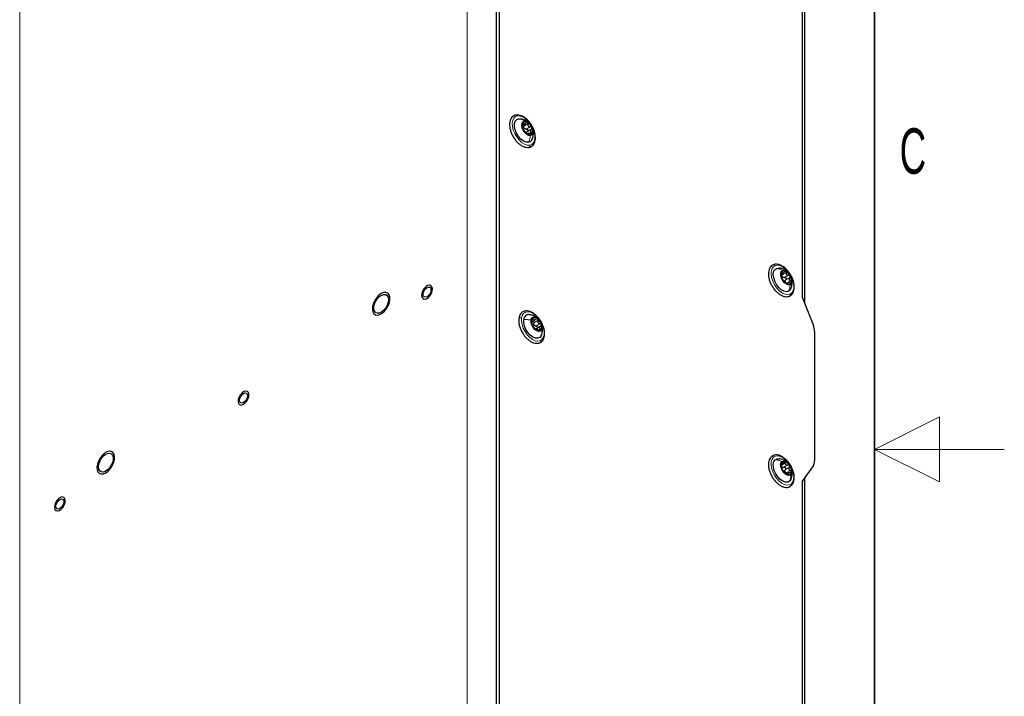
# Paper-space layout 'Blatt2' of a CAD drawing. Header units: millimetres. Extents: x 5 to 418, y 2 to 292.
# Tile 26 of 28: x 342 to 418, y 128 to 180. Entities that reach past the tile are written whole.
import ezdxf

# ---------------------------------------------------------------- set-up
doc = ezdxf.new("R2010")
doc.units = ezdxf.units.MM
doc.layers.add('SLD-0', color=7, linetype='Continuous')
doc.styles.add('SLDTEXTSTYLE0', font='TXT', dxfattribs={"width": 0.605})

psp = doc.layouts.new('Blatt2')

# ---------------------------------------------------------------- linework, layer by layer
at = {"color": 7, "linetype": 'Continuous', "lineweight": 18}
for p, q in [((376.6268, 216.6854), (376.6268, 113.8012)), ((378.8895, 113.8012), (378.8895, 216.6854)), ((342.1483, 93.8972), (342.1483, 196.7813)), ((380.9002, 172.3538), (380.9769, 172.398)), ((380.9914, 172.1579), (381.3025, 172.3375)), ((381.1688, 171.945), (381.4799, 172.1246)), ((381.291, 171.5347), (381.3221, 171.5527)), ((381.4075, 171.5984), (381.5668, 171.6904)), ((400.8413, 160.8279), (400.8818, 160.8513)), ((400.8722, 160.6885), (401.1833, 160.8681)), ((401.0636, 160.5049), (401.3747, 160.6845)), ((401.1661, 160.3128), (401.4772, 160.4924)), ((401.2069, 160.0612), (401.518, 160.2409)), ((401.2941, 160.0176), (401.319, 160.032)), ((381.5964, 157.0134), (381.6026, 157.017)), ((381.6315, 157.2596), (381.7273, 157.3149)), ((381.756, 156.9994), (382.0671, 157.179)), ((381.9142, 156.7637), (382.2253, 156.9433)), ((381.9602, 156.4635), (381.9702, 156.4693)), ((382.1279, 156.4593), (382.253, 156.5316)), ((400.8124, 146.0208), (401.1235, 146.2004)), ((400.8396, 146.0978), (400.8553, 146.1069)), ((401.0119, 145.872), (401.323, 146.0516)), ((401.1328, 145.6918), (401.4439, 145.8714)), ((401.2073, 145.4325), (401.5184, 145.6121)), ((401.3248, 145.3117), (401.3711, 145.3384))]:
    psp.add_line(p, q, dxfattribs=at)
at = {"color": 7, "linetype": 'Continuous', "lineweight": 25}
for p, q in [((378.8895, 123.1098), (378.8895, 207.3768)), ((379.1017, 123.2323), (379.1017, 207.4993)), ((402.4362, 194.0285), (402.4362, 158.9989)), ((402.6341, 158.4888), (402.6341, 194.0934)), ((380.5971, 172.7422), (380.7409, 172.7374)), ((380.9079, 172.2451), (381.0803, 172.3446)), ((381.2498, 171.7469), (381.5609, 171.9265)), ((381.3294, 171.5942), (381.2685, 171.559)), ((400.8278, 160.7394), (400.9588, 160.815)), ((401.3265, 160.098), (401.2202, 160.0367)), ((402.4362, 158.9989), (403.289, 156.801)), ((381.6303, 157.1101), (381.8596, 157.2425)), ((382.2643, 156.7382), (381.9202, 156.5395)), ((381.9767, 156.4916), (381.934, 156.467)), ((403.3837, 156.338), (403.3837, 146.3581)), ((400.8148, 146.0306), (400.9088, 146.0849)), ((403.289, 146.0045), (402.4362, 144.7911)), ((401.3779, 145.4335), (401.2339, 145.3504)), ((402.6341, 108.3088), (402.6341, 145.0727)), ((402.4362, 144.7911), (402.4362, 109.7615))]:
    psp.add_line(p, q, dxfattribs=at)
at = {"color": 7, "linetype": 'Continuous', "lineweight": 18, "flags": 128}
for points in [[(381.4289, 170.7054), (381.237, 170.714), (381.0294, 170.7876), (380.8183, 170.922), (380.6159, 171.1093), (380.434, 171.3387), (380.2832, 171.5967), (380.1722, 171.8685), (380.1075, 172.1383), (380.0928, 172.3903), (380.129, 172.6099), (380.2139, 172.7843), (380.3428, 172.9034), (380.5079, 172.9604)], [(380.5079, 172.9604), (380.6999, 172.9518), (380.9074, 172.8782), (381.1185, 172.7438), (381.3209, 172.5565), (381.5028, 172.3271), (381.6536, 172.0691), (381.7646, 171.7973), (381.8294, 171.5275), (381.8441, 171.2755), (381.8079, 171.056), (381.7229, 170.8815), (381.5941, 170.7624), (381.4289, 170.7054)], [(401.4919, 159.2287), (401.3182, 159.1898), (401.1208, 159.2167), (400.911, 159.3078), (400.7011, 159.4578), (400.5033, 159.658), (400.329, 159.8967), (400.1885, 160.1602), (400.0898, 160.433), (400.0387, 160.6994), (400.0382, 160.9437), (400.0882, 161.152), (400.186, 161.3119), (400.3258, 161.4144)], [(400.3258, 161.4144), (400.4994, 161.4533), (400.6969, 161.4264), (400.9067, 161.3353), (401.1166, 161.1853), (401.3144, 160.9851), (401.4886, 160.7464), (401.6292, 160.4829), (401.7279, 160.2101), (401.779, 159.9438), (401.7795, 159.6994), (401.7294, 159.4911), (401.6317, 159.3312), (401.4919, 159.2287)], [(380.8079, 157.3743), (380.8635, 157.5777), (380.9663, 157.7317), (381.1103, 157.8273), (381.2871, 157.8589), (381.4865, 157.8248), (381.6969, 157.7268), (381.9061, 157.5708), (382.1018, 157.3657), (382.2728, 157.1235), (382.4091, 156.8582), (382.5027, 156.5853), (382.5483, 156.3207), (382.5431, 156.0796)], [(382.5431, 156.0796), (382.4875, 155.8762), (382.3848, 155.7222), (382.2408, 155.6266), (382.064, 155.595), (381.8645, 155.6291), (381.6542, 155.7271), (381.445, 155.8832), (381.2492, 156.0883), (381.0783, 156.3305), (380.942, 156.5957), (380.8484, 156.8686), (380.8028, 157.1333), (380.8079, 157.3743)], [(401.5967, 144.5989), (401.4466, 144.5137), (401.2653, 144.493), (401.0632, 144.538), (400.8522, 144.6461), (400.6444, 144.8111), (400.452, 145.0233), (400.2862, 145.2703), (400.1566, 145.538), (400.0706, 145.8106), (400.0334, 146.0723), (400.0471, 146.308), (400.1108, 146.504), (400.2209, 146.6487)], [(400.2209, 146.6487), (400.371, 146.734), (400.5524, 146.7547), (400.7544, 146.7096), (400.9655, 146.6015), (401.1732, 146.4366), (401.3656, 146.2244), (401.5315, 145.9773), (401.6611, 145.7097), (401.747, 145.437), (401.7843, 145.1753), (401.7706, 144.9396), (401.7069, 144.7437), (401.5967, 144.5989)]]:
    psp.add_lwpolyline(points, dxfattribs=at)
at = {"color": 7, "linetype": 'Continuous', "lineweight": 25, "flags": 128}
for points in [[(381.3398, 170.9237), (381.1552, 170.9375), (380.9555, 171.024), (380.7568, 171.1759), (380.5753, 171.3811), (380.4257, 171.6229), (380.32, 171.8817), (380.2668, 172.1365), (380.2705, 172.3668), (380.3307, 172.5538), (380.4426, 172.6824), (380.5971, 172.7422)], [(381.4942, 171.4443), (381.3536, 171.4609), (381.2024, 171.543), (381.0588, 171.6809), (380.9401, 171.8577), (380.8606, 172.0522), (380.83, 172.241), (380.8519, 172.4012), (380.9237, 172.5135), (381.0367, 172.5644)], [(381.0367, 172.5644), (381.1772, 172.5478), (381.3284, 172.4657), (381.472, 172.3278), (381.5907, 172.151), (381.6702, 171.9565), (381.7008, 171.7678), (381.6789, 171.6075), (381.6071, 171.4952), (381.4942, 171.4443)], [(401.379, 159.4403), (401.2112, 159.4089), (401.0189, 159.4514), (400.8176, 159.5645), (400.6238, 159.7389), (400.453, 159.9605), (400.3192, 160.2113), (400.2331, 160.4711), (400.2018, 160.7187), (400.2278, 160.9342), (400.3089, 161.1001), (400.4386, 161.2028)], [(400.4386, 161.2028), (400.6065, 161.2342), (400.64, 161.232)], [(401.4955, 159.9501), (401.3667, 159.9327), (401.2186, 159.9829), (401.0689, 160.0945), (400.9357, 160.2543), (400.8351, 160.4428), (400.7793, 160.6374), (400.7748, 160.8146), (400.8224, 160.953), (400.9162, 161.0359)], [(400.9162, 161.0359), (401.0449, 161.0533), (401.193, 161.0031), (401.3427, 160.8915), (401.4759, 160.7317), (401.5765, 160.5432), (401.6324, 160.3486), (401.6368, 160.1714), (401.5893, 160.033), (401.4955, 159.9501)], [(370.0774, 157.7449), (370.256, 157.9028), (370.4153, 158.1032), (370.5433, 158.3311), (370.6306, 158.5696), (370.6707, 158.8012), (370.6606, 159.0085), (370.6011, 159.1763), (370.4965, 159.292), (370.3547, 159.3471), (370.1862, 159.3375), (370.0034, 159.264), (369.8199, 159.1319), (369.6494, 158.951), (369.5044, 158.7349), (369.3957, 158.4995), (369.3315, 158.2622), (369.3163, 158.0407), (369.3515, 157.8514), (369.4343, 157.7083), (369.5586, 157.6221), (369.7152, 157.5991), (369.8925, 157.6411), (370.0774, 157.7449)], [(373.5698, 159.8753), (373.4253, 159.7789), (373.2934, 159.6334), (373.1901, 159.4565), (373.1277, 159.2695), (373.1137, 159.0949), (373.15, 158.9538), (373.232, 158.8633), (373.35, 158.8341), (373.4896, 158.87), (373.634, 158.9665), (373.7659, 159.1119), (373.8692, 159.2888), (373.9317, 159.4759), (373.9456, 159.6504), (373.9093, 159.7915), (373.8273, 159.8821), (373.7094, 159.9112), (373.5698, 159.8753)], [(373.8106, 159.6692), (373.8337, 159.5482), (373.8106, 159.4005), (373.7447, 159.2485), (373.646, 159.1154), (373.5297, 159.0215), (373.4133, 158.9811), (373.3147, 159.0003), (373.2487, 159.0761), (373.2256, 159.1971), (373.2487, 159.3449), (373.3147, 159.4968), (373.4133, 159.6299), (373.5297, 159.7238), (373.646, 159.7642), (373.7447, 159.7451), (373.8106, 159.6692)], [(401.5668, 159.6427), (401.5088, 159.543), (401.379, 159.4403)], [(370.5347, 158.9794), (370.5598, 158.8014), (370.5347, 158.5943), (370.4615, 158.3766), (370.3468, 158.1677), (370.2008, 157.986), (370.0364, 157.8478), (369.8682, 157.7653), (369.7113, 157.7458), (369.5794, 157.7911), (369.4845, 157.8971), (369.4348, 158.0545), (369.4348, 158.2492), (369.4845, 158.464), (369.5794, 158.6797), (369.7113, 158.8772), (369.8682, 159.039), (370.0364, 159.1506), (370.2008, 159.2022), (370.3468, 159.1891), (370.4615, 159.1126), (370.5347, 158.9794)], [(382.3752, 156.2049), (382.318, 156.0151), (382.2088, 155.8829), (382.0564, 155.8191), (381.8731, 155.8289), (381.6738, 155.9114), (381.4747, 156.06), (381.2918, 156.2626), (381.14, 156.5029), (381.0316, 156.7613), (380.9754, 157.0169), (380.9759, 157.249)], [(381.5415, 157.22), (381.5891, 157.3584), (381.6829, 157.4413), (381.8116, 157.4587), (381.9597, 157.4086), (382.1094, 157.2969), (382.2426, 157.1371), (382.3432, 156.9486), (382.3991, 156.754), (382.4035, 156.5768)], [(382.4035, 156.5768), (382.356, 156.4384), (382.2622, 156.3555), (382.1334, 156.3381), (381.9853, 156.3883), (381.8356, 156.5), (381.7024, 156.6597), (381.6018, 156.8482), (381.546, 157.0428), (381.5415, 157.22)], [(359.4276, 151.7113), (359.2832, 151.6148), (359.1513, 151.4693), (359.0479, 151.2924), (358.9855, 151.1054), (358.9716, 150.9308), (359.0078, 150.7897), (359.0899, 150.6992), (359.2078, 150.6701), (359.3474, 150.7059), (359.4919, 150.8024), (359.6237, 150.9478), (359.7271, 151.1248), (359.7895, 151.3118), (359.8034, 151.4864), (359.7672, 151.6274), (359.6852, 151.718), (359.5672, 151.7471), (359.4276, 151.7113)], [(359.6684, 151.5051), (359.6916, 151.3841), (359.6684, 151.2364), (359.6025, 151.0844), (359.5039, 150.9514), (359.3875, 150.8575), (359.2712, 150.817), (359.1725, 150.8362), (359.1066, 150.912), (359.0835, 151.033), (359.1066, 151.1808), (359.1725, 151.3327), (359.2712, 151.4658), (359.3875, 151.5597), (359.5039, 151.6001), (359.6025, 151.581), (359.6684, 151.5051)], [(348.6024, 145.3693), (348.7857, 145.4476), (348.9687, 145.5838), (349.1377, 145.7678), (349.2803, 145.986), (349.3858, 146.2222), (349.4465, 146.4589), (349.4578, 146.6785), (349.4189, 146.8647), (349.3327, 147.0038), (349.2056, 147.0854), (349.0469, 147.1034), (348.8686, 147.0566), (348.6837, 146.9484), (348.5061, 146.7868), (348.3488, 146.5838), (348.2236, 146.3544), (348.1397, 146.1158), (348.1034, 145.8855), (348.1173, 145.6806), (348.1804, 145.5165), (348.2881, 145.4051), (348.4323, 145.3548), (348.6024, 145.3693)], [(348.2404, 145.7241), (348.2152, 145.9021), (348.2404, 146.1092), (348.3135, 146.3268), (348.4282, 146.5358), (348.5743, 146.7174), (348.7386, 146.8557), (348.9068, 146.9382), (349.0638, 146.9577), (349.1956, 146.9124), (349.2906, 146.8063), (349.3403, 146.6489), (349.3403, 146.4542), (349.2906, 146.2395), (349.1956, 146.0238), (349.0638, 145.8262), (348.9068, 145.6645), (348.7386, 145.5529), (348.5743, 145.5013), (348.4282, 145.5143), (348.3135, 145.5909), (348.2404, 145.7241)], [(401.4636, 144.7973), (401.3176, 144.7216), (401.1385, 144.719), (400.9408, 144.7897), (400.7405, 144.928), (400.5538, 145.1226), (400.3959, 145.3579), (400.2796, 145.6147), (400.2142, 145.8722), (400.2051, 146.1097), (400.253, 146.3077), (400.3541, 146.4504)], [(400.3541, 146.4504), (400.5001, 146.5261), (400.6501, 146.5331)], [(401.5476, 145.2861), (401.4346, 145.2352), (401.294, 145.2518), (401.1428, 145.334), (400.9992, 145.4718), (400.8805, 145.6486), (400.8011, 145.8431), (400.7704, 146.0319), (400.7923, 146.1921), (400.8641, 146.3044)], [(400.8641, 146.3044), (400.9771, 146.3554), (401.1176, 146.3387), (401.2688, 146.2566), (401.4125, 146.1188), (401.5311, 145.9419), (401.6106, 145.7474), (401.6412, 145.5587), (401.6193, 145.3985), (401.5476, 145.2861)], [(401.5659, 144.9429), (401.5647, 144.9399), (401.4636, 144.7973)], [(345.2855, 143.5472), (345.141, 143.4507), (345.0092, 143.3052), (344.9058, 143.1283), (344.8434, 142.9413), (344.8295, 142.7667), (344.8657, 142.6256), (344.9477, 142.5351), (345.0657, 142.506), (345.2053, 142.5418), (345.3497, 142.6383), (345.4816, 142.7838), (345.585, 142.9607), (345.6474, 143.1477), (345.6613, 143.3223), (345.6251, 143.4633), (345.543, 143.5539), (345.4251, 143.583), (345.2855, 143.5472)], [(345.5263, 143.341), (345.5494, 143.22), (345.5263, 143.0723), (345.4604, 142.9203), (345.3617, 142.7873), (345.2454, 142.6934), (345.129, 142.6529), (345.0304, 142.6721), (344.9645, 142.748), (344.9413, 142.869), (344.9645, 143.0167), (345.0304, 143.1687), (345.129, 143.3017), (345.2454, 143.3956), (345.3617, 143.4361), (345.4604, 143.4169), (345.5263, 143.341)]]:
    psp.add_lwpolyline(points, dxfattribs=at)
at = {"color": 7, "linetype": 'Continuous', "lineweight": 25}
for centre, radius, start, end in [((381.4017, 172.2026), 0.5324, 155.608032, 207.25995), ((381.1079, 172.2783), 0.2394, 52.456606, 142.959585), ((380.8129, 171.7462), 0.8459, 21.043983, 58.586918), ((381.7179, 172.2625), 0.8459, 201.0439, 238.587001), ((381.2651, 172.1995), 0.3099, 213.825934, 225.806162), ((381.4229, 171.7304), 0.2394, 232.456603, 322.959588), ((381.1291, 171.8061), 0.5325, 335.608286, 27.259696), ((381.2835, 171.2872), 0.3679, 278.799713, 338.977624), ((401.4746, 160.7048), 0.6617, 166.992346, 211.439883), ((401.0364, 160.7904), 0.216, 65.588859, 162.947078), ((400.8314, 160.3042), 0.7435, 25.670291, 66.689096), ((401.1098, 160.7352), 0.272, 219.642647, 232.713459), ((401.5802, 160.6817), 0.7435, 205.669345, 246.690988), ((401.3501, 160.2206), 0.2413, 182.135961, 196.294058), ((401.3752, 160.1956), 0.216, 245.587291, 342.948646), ((400.937, 160.2812), 0.6617, 346.992515, 31.439932), ((381.3688, 157.2463), 0.3929, 82.604006, 179.599849), ((381.9848, 157.1036), 0.4132, 141.412095, 203.027649), ((381.8192, 157.1141), 0.293, 44.033612, 122.482504), ((381.4682, 156.6052), 0.9073, 15.977447, 51.760048), ((382.4768, 157.1917), 0.9073, 195.977744, 231.759623), ((382.0525, 157.025), 0.3331, 208.160952, 219.574146), ((382.1258, 156.6827), 0.293, 224.034908, 302.481235), ((381.9602, 156.6933), 0.4132, 321.412418, 23.027326), ((402.0821, 156.3128), 1.3019, 1.108292, 22.021383), ((401.5938, 146.0359), 0.7815, 176.205161, 215.84204), ((401.0347, 146.0854), 0.2207, 83.528455, 179.415365), ((401.0073, 146.0625), 0.2247, 225.842658, 240.697385), ((400.9159, 145.7034), 0.6182, 29.979641, 76.56251), ((400.8178, 145.5546), 0.7816, 356.205417, 35.841606), ((402.7705, 146.3329), 0.6137, 327.650652, 2.351175), ((401.4957, 145.8871), 0.6181, 209.97809, 256.564061), ((401.3728, 145.6267), 0.2862, 189.706317, 202.337932), ((401.377, 145.5052), 0.2207, 263.527655, 359.415384)]:
    psp.add_arc(centre, radius, start, end, dxfattribs=at)
for points, knots in [([(380.407, 173.0303), (380.3709, 173.0234), (380.2737, 173.0048), (380.1298, 172.924), (380.0022, 172.7797), (379.9194, 172.5933), (379.8815, 172.3727), (379.8894, 172.1251), (379.9425, 171.8615), (380.0375, 171.5945), (380.1699, 171.3362), (380.3336, 171.0974), (380.5219, 170.8888), (380.728, 170.7187), (380.9447, 170.5977), (381.1588, 170.529), (381.2976, 170.5349), (381.3601, 170.5375)], [0, 0, 0, 0, 0.0314278, 0.0846198, 0.1377893, 0.1941181, 0.2572321, 0.328125, 0.4054067, 0.4868897, 0.5704061, 0.6536611, 0.7344022, 0.8107573, 0.8815698, 0.9466343, 1, 1, 1, 1]), ([(381.3601, 170.5375), (381.3962, 170.5444), (381.4934, 170.563), (381.6374, 170.6438), (381.7649, 170.7882), (381.8477, 170.9746), (381.8856, 171.1951), (381.8777, 171.4428), (381.8247, 171.7063), (381.7296, 171.9733), (381.5973, 172.2317), (381.4336, 172.4704), (381.2453, 172.6791), (381.0392, 172.8491), (380.8225, 172.9701), (380.6084, 173.0388), (380.4695, 173.033), (380.407, 173.0303)], [0, 0, 0, 0, 0.0314276, 0.0846196, 0.1377891, 0.1941164, 0.2572322, 0.3281251, 0.4054068, 0.4868898, 0.5704062, 0.6536611, 0.7344024, 0.8107574, 0.88157, 0.9466343, 1, 1, 1, 1]), ([(381.3633, 172.4359), (381.3298, 172.4678), (381.2448, 172.5486), (381.0372, 172.6687), (380.851, 172.7116), (380.7342, 172.7386)], [0, 0, 0, 0, 0.1956558, 0.495402, 1, 1, 1, 1]), ([(380.9168, 172.4225), (380.9127, 172.4138), (380.9036, 172.3943), (380.8996, 172.3597), (380.8989, 172.3221), (380.9022, 172.2964), (380.9038, 172.2836)], [0, 0, 0, 0, 0.2023589, 0.4531626, 0.7270085, 1, 1, 1, 1]), ([(380.9097, 172.0475), (380.9123, 172.0543), (380.9175, 172.0684), (380.9165, 172.094), (380.9166, 172.1243), (380.915, 172.1609), (380.9123, 172.2149), (380.9072, 172.256), (380.9038, 172.2836)], [0, 0, 0, 0, 0.0918662, 0.1879657, 0.3179879, 0.4763218, 0.6501599, 1, 1, 1, 1]), ([(380.9769, 172.398), (380.9731, 172.4063), (380.9665, 172.4209), (380.9509, 172.4375), (380.9291, 172.4386), (380.9212, 172.4282), (380.9168, 172.4225)], [0, 0, 0, 0, 0.3221933, 0.5668463, 0.7617145, 1, 1, 1, 1]), ([(380.9588, 172.2745), (380.9618, 172.2721), (380.9745, 172.2621), (380.9865, 172.2344), (380.9952, 172.1971), (380.9927, 172.1711), (380.9914, 172.1579)], [0, 0, 0, 0, 0.0908108, 0.3814749, 0.6878766, 1, 1, 1, 1]), ([(380.9769, 172.398), (380.985, 172.3801), (380.9964, 172.3546), (381.0269, 172.3346), (381.053, 172.3324), (381.0795, 172.3427), (381.1158, 172.3697), (381.135, 172.4), (381.1484, 172.4212)], [0, 0, 0, 0, 0.2399884, 0.3405322, 0.4404718, 0.5551743, 0.689503, 1, 1, 1, 1]), ([(381.2538, 172.4681), (381.2442, 172.4718), (381.225, 172.4791), (381.1935, 172.4707), (381.167, 172.4506), (381.1548, 172.4313), (381.1484, 172.4212)], [0, 0, 0, 0, 0.2362933, 0.470224, 0.722558, 1, 1, 1, 1]), ([(381.3025, 172.3375), (381.3038, 172.3506), (381.3063, 172.3765), (381.298, 172.4141), (381.2817, 172.4475), (381.2628, 172.4615), (381.2538, 172.4681)], [0, 0, 0, 0, 0.265435, 0.5274329, 0.7752451, 1, 1, 1, 1]), ([(381.3025, 172.3375), (381.3002, 172.3094), (381.2967, 172.2673), (381.3135, 172.2139), (381.3349, 172.1784), (381.3654, 172.1511), (381.4133, 172.1264), (381.4534, 172.1253), (381.4799, 172.1246)], [0, 0, 0, 0, 0.2570748, 0.3851507, 0.511068, 0.6355355, 0.7589839, 1, 1, 1, 1]), ([(380.9097, 172.0475), (380.9086, 172.0448), (380.9051, 172.0363), (380.9097, 172.0172), (380.916, 171.9904), (380.924, 171.9701), (380.9284, 171.9587)], [0, 0, 0, 0, 0.0916874, 0.2936665, 0.606296, 1, 1, 1, 1]), ([(380.9284, 171.9587), (380.9336, 171.9468), (380.9436, 171.9236), (380.9605, 171.8928), (380.9757, 171.8679), (380.9863, 171.8547), (380.9906, 171.8493)], [0, 0, 0, 0, 0.3098581, 0.5987767, 0.8344403, 1, 1, 1, 1]), ([(381.0076, 172.027), (380.9997, 172.048), (380.9838, 172.0903), (380.9888, 172.1353), (380.9914, 172.1579)], [0, 0, 0, 0, 0.49651319, 1, 1, 1, 1]), ([(381.1681, 171.6364), (381.1523, 171.6552), (381.1276, 171.6845), (381.0931, 171.7236), (381.0668, 171.7546), (381.0426, 171.7841), (381.018, 171.8159), (381.0007, 171.8369), (380.9906, 171.8493)], [0, 0, 0, 0, 0.2655109, 0.4146797, 0.5645907, 0.7051858, 0.8275367, 1, 1, 1, 1]), ([(381.1688, 171.945), (381.1476, 171.9449), (381.1047, 171.9447), (381.0677, 171.9664), (381.049, 171.9773)], [0, 0, 0, 0, 0.4957978, 1, 1, 1, 1]), ([(381.1681, 171.6364), (381.1753, 171.6278), (381.1908, 171.6096), (381.2173, 171.5839), (381.2459, 171.5596), (381.267, 171.5467), (381.277, 171.5406)], [0, 0, 0, 0, 0.2304744, 0.4915972, 0.7589748, 1, 1, 1, 1]), ([(381.1688, 171.945), (381.1812, 171.9449), (381.2062, 171.9446), (381.2419, 171.9297), (381.2721, 171.905), (381.293, 171.8719), (381.3015, 171.8346), (381.296, 171.7983), (381.2782, 171.7669), (381.2593, 171.7536), (381.2498, 171.7469)], [0, 0, 0, 0, 0.1247314, 0.252739, 0.3848329, 0.5168608, 0.6444552, 0.7660463, 0.882846, 1, 1, 1, 1]), ([(381.1785, 171.6603), (381.1858, 171.6779), (381.2007, 171.714), (381.2331, 171.7357), (381.2498, 171.7469)], [0, 0, 0, 0, 0.4879914, 1, 1, 1, 1]), ([(381.277, 171.5406), (381.2849, 171.5368), (381.2976, 171.5307), (381.3173, 171.5261), (381.3281, 171.5389), (381.3244, 171.5476), (381.3221, 171.5527)], [0, 0, 0, 0, 0.3869613, 0.626445, 0.7790898, 1, 1, 1, 1]), ([(381.4937, 171.5759), (381.4681, 171.5843), (381.4312, 171.5963), (381.3829, 171.6021), (381.354, 171.6018), (381.3323, 171.5973), (381.3129, 171.5812), (381.3184, 171.5642), (381.3221, 171.5527)], [0, 0, 0, 0, 0.3763668, 0.54235, 0.6791043, 0.7794543, 0.8510914, 1, 1, 1, 1]), ([(381.6024, 172.05), (381.5962, 172.0615), (381.5839, 172.0847), (381.553, 172.1092), (381.5174, 172.1242), (381.4923, 172.1245), (381.4799, 172.1246)], [0, 0, 0, 0, 0.25546882, 0.51053796, 0.75874598, 1, 1, 1, 1]), ([(381.5609, 171.9265), (381.5409, 171.9121), (381.5113, 171.8908), (381.49, 171.8475), (381.4844, 171.8125), (381.4918, 171.7771), (381.5158, 171.732), (381.5461, 171.7072), (381.5668, 171.6904)], [0, 0, 0, 0, 0.24677182, 0.36632128, 0.48389088, 0.60403904, 0.73018711, 1, 1, 1, 1]), ([(381.4937, 171.5759), (381.5058, 171.5719), (381.5292, 171.5642), (381.5635, 171.5616), (381.5948, 171.5665), (381.608, 171.58), (381.614, 171.5862)], [0, 0, 0, 0, 0.2968463, 0.5695213, 0.8030776, 1, 1, 1, 1]), ([(381.5609, 171.9265), (381.5703, 171.9331), (381.5893, 171.9465), (381.607, 171.9776), (381.6131, 172.0141), (381.606, 172.0378), (381.6024, 172.05)], [0, 0, 0, 0, 0.24177919, 0.4838944, 0.73527291, 1, 1, 1, 1]), ([(381.614, 171.5862), (381.617, 171.5941), (381.6236, 171.6112), (381.6139, 171.6403), (381.5951, 171.6678), (381.5765, 171.6826), (381.5668, 171.6904)], [0, 0, 0, 0, 0.1995539, 0.4307387, 0.7003864, 1, 1, 1, 1]), ([(381.6246, 171.1498), (381.659, 171.2474), (381.7196, 171.4197), (381.7255, 171.6807), (381.707, 171.8588), (381.6682, 171.9481), (381.6608, 171.9653)], [0, 0, 0, 0, 0.3686033, 0.65092805, 0.93278579, 1, 1, 1, 1]), ([(400.1916, 161.4748), (400.1594, 161.4578), (400.0725, 161.4121), (399.958, 161.2906), (399.8688, 161.1107), (399.8246, 160.8944), (399.8259, 160.6501), (399.8727, 160.388), (399.9621, 160.1207), (400.0895, 159.8604), (400.2491, 159.6183), (400.4344, 159.4047), (400.6383, 159.2291), (400.8543, 159.0992), (401.0742, 159.0253), (401.2823, 159.0108), (401.4029, 159.0521), (401.4564, 159.0704)], [0, 0, 0, 0, 0.0311051, 0.0839392, 0.1395612, 0.2015825, 0.271419, 0.3479437, 0.4289582, 0.5123237, 0.5957536, 0.6769769, 0.754041, 0.8256728, 0.8915277, 0.9518784, 1, 1, 1, 1]), ([(401.4564, 159.0704), (401.4886, 159.0873), (401.5755, 159.133), (401.6899, 159.2545), (401.7792, 159.4344), (401.8234, 159.6507), (401.822, 159.8951), (401.7753, 160.1572), (401.6859, 160.4244), (401.5585, 160.6847), (401.3988, 160.9268), (401.2135, 161.1404), (401.0096, 161.3161), (400.7937, 161.446), (400.5737, 161.5198), (400.3657, 161.5343), (400.2451, 161.4931), (400.1916, 161.4748)], [0, 0, 0, 0, 0.0311052, 0.0839376, 0.1395615, 0.2015828, 0.2714178, 0.3479426, 0.4289575, 0.5123232, 0.5957528, 0.6769762, 0.7540405, 0.8256725, 0.8915283, 0.9518783, 1, 1, 1, 1]), ([(401.3369, 160.8868), (401.3157, 160.9121), (401.2502, 160.9898), (401.11, 161.0808), (400.9003, 161.1856), (400.7366, 161.2145), (400.6359, 161.2324)], [0, 0, 0, 0, 0.1236645, 0.3805054, 0.61879, 1, 1, 1, 1]), ([(400.8299, 160.8537), (400.8275, 160.8436), (400.8221, 160.8214), (400.8223, 160.7853), (400.8255, 160.7476), (400.8308, 160.7226), (400.8334, 160.7104)], [0, 0, 0, 0, 0.2149794, 0.4717408, 0.7414729, 1, 1, 1, 1]), ([(400.8818, 160.8513), (400.8782, 160.8581), (400.8719, 160.8696), (400.8553, 160.8813), (400.8369, 160.8727), (400.8325, 160.8608), (400.8299, 160.8537)], [0, 0, 0, 0, 0.30337416, 0.51767113, 0.71172923, 1, 1, 1, 1]), ([(400.8818, 160.8513), (400.89, 160.8366), (400.9015, 160.8157), (400.9313, 160.8051), (400.9545, 160.8108), (400.9767, 160.8274), (401.007, 160.8619), (401.0219, 160.8956), (401.0324, 160.9192)], [0, 0, 0, 0, 0.2131087, 0.3009298, 0.3963795, 0.5163267, 0.6617015, 1, 1, 1, 1]), ([(401.1257, 160.9871), (401.1162, 160.9887), (401.0969, 160.9919), (401.069, 160.9767), (401.0468, 160.9518), (401.0374, 160.9304), (401.0324, 160.9192)], [0, 0, 0, 0, 0.2202157, 0.4512732, 0.7113047, 1, 1, 1, 1]), ([(401.1833, 160.8681), (401.1833, 160.8812), (401.1832, 160.9067), (401.1721, 160.9421), (401.1539, 160.9721), (401.1347, 160.9823), (401.1257, 160.9871)], [0, 0, 0, 0, 0.2768284, 0.5425942, 0.7856121, 1, 1, 1, 1]), ([(401.1833, 160.8681), (401.1837, 160.8401), (401.1844, 160.7985), (401.2057, 160.7479), (401.2297, 160.7159), (401.2619, 160.6934), (401.3108, 160.676), (401.3492, 160.6811), (401.3747, 160.6845)], [0, 0, 0, 0, 0.2628747, 0.3911805, 0.5158, 0.63822, 0.7598615, 1, 1, 1, 1]), ([(400.8742, 160.4588), (400.8738, 160.4692), (400.8731, 160.4885), (400.8676, 160.5189), (400.8624, 160.5521), (400.8561, 160.5903), (400.8475, 160.6438), (400.839, 160.6839), (400.8334, 160.7104)], [0, 0, 0, 0, 0.1214027, 0.2277651, 0.3620674, 0.5177006, 0.6824944, 1, 1, 1, 1]), ([(400.9004, 160.5617), (400.8908, 160.5813), (400.8714, 160.6213), (400.8719, 160.6658), (400.8722, 160.6885)], [0, 0, 0, 0, 0.4910323, 1, 1, 1, 1]), ([(400.8742, 160.4588), (400.8744, 160.4545), (400.8749, 160.4426), (400.8824, 160.4208), (400.8936, 160.3918), (400.9043, 160.371), (400.9101, 160.3597)], [0, 0, 0, 0, 0.1204761, 0.3380141, 0.6418453, 1, 1, 1, 1]), ([(400.9101, 160.3597), (400.9164, 160.3484), (400.9282, 160.3271), (400.9469, 160.3), (400.9623, 160.2797), (400.9727, 160.2703), (400.9767, 160.2667)], [0, 0, 0, 0, 0.3372655, 0.6344897, 0.8599058, 1, 1, 1, 1]), ([(401.0636, 160.5049), (401.0432, 160.5015), (401.0024, 160.4947), (400.9642, 160.5108), (400.9451, 160.5188)], [0, 0, 0, 0, 0.49898621, 1, 1, 1, 1]), ([(401.1681, 160.0831), (401.1497, 160.1016), (401.1214, 160.1301), (401.0822, 160.1666), (401.0534, 160.1939), (401.0277, 160.2187), (401.0032, 160.2435), (400.9862, 160.2584), (400.9767, 160.2667)], [0, 0, 0, 0, 0.2953291, 0.4532786, 0.6063807, 0.7438472, 0.857366, 1, 1, 1, 1]), ([(401.0636, 160.5049), (401.0754, 160.5066), (401.0995, 160.5101), (401.1359, 160.5002), (401.168, 160.4792), (401.1922, 160.4481), (401.2047, 160.411), (401.2041, 160.3731), (401.1912, 160.3381), (401.1744, 160.3212), (401.1661, 160.3128)], [0, 0, 0, 0, 0.1203694, 0.243468, 0.3720087, 0.5036261, 0.6342191, 0.7606109, 0.8813845, 1, 1, 1, 1]), ([(401.109, 160.2116), (401.1134, 160.2311), (401.1224, 160.2705), (401.1514, 160.2986), (401.1661, 160.3128)], [0, 0, 0, 0, 0.496017, 1, 1, 1, 1]), ([(401.2069, 160.0612), (401.1881, 160.0733), (401.1514, 160.097), (401.1293, 160.1345), (401.1185, 160.1529)], [0, 0, 0, 0, 0.5119025, 1, 1, 1, 1]), ([(401.1681, 160.0831), (401.1766, 160.0746), (401.1942, 160.0569), (401.2237, 160.0333), (401.2541, 160.0124), (401.2759, 160.0032), (401.286, 159.9989)], [0, 0, 0, 0, 0.2469639, 0.5139046, 0.7753184, 1, 1, 1, 1]), ([(401.4696, 160.0999), (401.4438, 160.1049), (401.407, 160.1122), (401.3603, 160.1093), (401.3334, 160.1028), (401.3139, 160.0907), (401.3023, 160.0643), (401.3121, 160.0454), (401.319, 160.032)], [0, 0, 0, 0, 0.354715, 0.5080728, 0.633709, 0.7294465, 0.809474, 1, 1, 1, 1]), ([(401.5016, 160.6263), (401.4943, 160.6373), (401.4799, 160.6589), (401.447, 160.6797), (401.4107, 160.6897), (401.3866, 160.6862), (401.3747, 160.6845)], [0, 0, 0, 0, 0.2614091, 0.5161363, 0.7610836, 1, 1, 1, 1]), ([(401.4772, 160.4924), (401.4597, 160.4743), (401.4336, 160.4472), (401.4194, 160.399), (401.4191, 160.3612), (401.4315, 160.3245), (401.4612, 160.2796), (401.4951, 160.2565), (401.518, 160.2409)], [0, 0, 0, 0, 0.2406129, 0.3607492, 0.4810212, 0.6045856, 0.7329212, 1, 1, 1, 1]), ([(401.4696, 160.0999), (401.4818, 160.0975), (401.5051, 160.0928), (401.5386, 160.0957), (401.568, 160.1076), (401.5773, 160.1243), (401.5817, 160.1323)], [0, 0, 0, 0, 0.293034, 0.5590767, 0.7904909, 1, 1, 1, 1]), ([(401.4772, 160.4924), (401.4855, 160.5008), (401.5023, 160.5177), (401.515, 160.5524), (401.5164, 160.5906), (401.5066, 160.6143), (401.5016, 160.6263)], [0, 0, 0, 0, 0.2382417, 0.4819313, 0.7362105, 1, 1, 1, 1]), ([(401.5817, 160.1323), (401.5832, 160.1417), (401.5862, 160.1618), (401.5722, 160.1921), (401.5496, 160.2198), (401.5288, 160.2337), (401.518, 160.2409)], [0, 0, 0, 0, 0.2077343, 0.4462363, 0.7135756, 1, 1, 1, 1]), ([(401.5642, 159.6367), (401.5936, 159.7167), (401.646, 159.8592), (401.6673, 160.0896), (401.662, 160.2612), (401.631, 160.3592), (401.6239, 160.3814)], [0, 0, 0, 0, 0.3340084, 0.5951722, 0.9084086, 1, 1, 1, 1]), ([(401.286, 159.9989), (401.2935, 159.9965), (401.3057, 159.9927), (401.3252, 159.9976), (401.3278, 160.0162), (401.3223, 160.0261), (401.319, 160.032)], [0, 0, 0, 0, 0.3286368, 0.5333454, 0.721063, 1, 1, 1, 1]), ([(382.5772, 156.0144), (382.5814, 156.0567), (382.594, 156.1838), (382.5748, 156.404), (382.5112, 156.6697), (382.4057, 156.9356), (382.2647, 157.1899), (382.094, 157.4218), (381.9003, 157.6213), (381.6909, 157.7795), (381.4723, 157.8882), (381.2523, 157.9388), (381.0437, 157.9227), (380.8646, 157.8399), (380.7291, 157.7025), (380.6402, 157.5309), (380.6161, 157.4043), (380.6042, 157.3416)], [0, 0, 0, 0, 0.03646198, 0.10945363, 0.18802805, 0.27026098, 0.35393772, 0.43676291, 0.5165288, 0.59152962, 0.66083681, 0.72443698, 0.78277267, 0.83698452, 0.88994477, 0.94540379, 1, 1, 1, 1]), ([(380.6042, 157.3416), (380.6, 157.2992), (380.5874, 157.1721), (380.6065, 156.952), (380.6702, 156.6862), (380.7756, 156.4203), (380.9166, 156.166), (381.0874, 155.9341), (381.281, 155.7347), (381.4905, 155.5765), (381.7091, 155.4678), (381.929, 155.4172), (382.1376, 155.4333), (382.3168, 155.5161), (382.4523, 155.6534), (382.5411, 155.8251), (382.5652, 155.9516), (382.5772, 156.0144)], [0, 0, 0, 0, 0.036462, 0.1094536, 0.1880281, 0.270261, 0.3539377, 0.4367629, 0.5165288, 0.5915296, 0.6608368, 0.724437, 0.7827727, 0.8369845, 0.8899448, 0.9454038, 1, 1, 1, 1]), ([(382.0044, 157.3739), (381.97, 157.4072), (381.8817, 157.4924), (381.6767, 157.5847), (381.5075, 157.618), (381.4114, 157.6369)], [0, 0, 0, 0, 0.2167781, 0.5545782, 1, 1, 1, 1]), ([(381.6026, 157.017), (381.6003, 157.0162), (381.5931, 157.0139), (381.5946, 156.995), (381.5962, 156.9725), (381.6015, 156.9531), (381.6045, 156.9419)], [0, 0, 0, 0, 0.0830352, 0.2622599, 0.5755259, 1, 1, 1, 1]), ([(381.6026, 157.017), (381.6078, 157.0197), (381.619, 157.0256), (381.6219, 157.0482), (381.6272, 157.0741), (381.6304, 157.1084), (381.6341, 157.1612), (381.6327, 157.2025), (381.6317, 157.2305)], [0, 0, 0, 0, 0.0758437, 0.1605963, 0.2840119, 0.4422641, 0.6223992, 1, 1, 1, 1]), ([(381.6618, 157.3613), (381.6562, 157.3543), (381.6436, 157.3384), (381.6352, 157.306), (381.6304, 157.2694), (381.6313, 157.2436), (381.6317, 157.2305)], [0, 0, 0, 0, 0.1936946, 0.4385662, 0.7149435, 1, 1, 1, 1]), ([(381.7273, 157.3149), (381.7238, 157.3247), (381.7174, 157.3425), (381.702, 157.363), (381.6797, 157.3726), (381.6678, 157.3651), (381.6618, 157.3613)], [0, 0, 0, 0, 0.3235207, 0.5854963, 0.7915542, 1, 1, 1, 1]), ([(381.6965, 157.1483), (381.7041, 157.1455), (381.723, 157.1385), (381.7446, 157.1119), (381.7592, 157.0771), (381.764, 157.0378), (381.7586, 157.0122), (381.756, 156.9994)], [0, 0, 0, 0, 0.1371002, 0.33919, 0.5564451, 0.7786359, 1, 1, 1, 1]), ([(381.7273, 157.3149), (381.7348, 157.294), (381.7456, 157.2639), (381.776, 157.2359), (381.8033, 157.2262), (381.8333, 157.2296), (381.8747, 157.2479), (381.8983, 157.2744), (381.9146, 157.2928)], [0, 0, 0, 0, 0.2572172, 0.3685697, 0.4750556, 0.5883829, 0.7148466, 1, 1, 1, 1]), ([(382.0298, 157.3178), (382.0202, 157.3234), (382.0013, 157.3343), (381.9677, 157.3329), (381.9373, 157.3184), (381.9224, 157.3015), (381.9146, 157.2928)], [0, 0, 0, 0, 0.2500273, 0.4889513, 0.7350974, 1, 1, 1, 1]), ([(382.0671, 157.179), (382.0698, 157.1917), (382.0751, 157.2173), (382.0702, 157.2562), (382.0565, 157.2923), (382.0385, 157.3095), (382.0298, 157.3178)], [0, 0, 0, 0, 0.255663, 0.5135305, 0.7650098, 1, 1, 1, 1]), ([(382.0671, 157.179), (382.0618, 157.1515), (382.0538, 157.1101), (382.0654, 157.0551), (382.0835, 157.017), (382.1117, 156.9859), (382.1576, 156.9548), (382.1983, 156.9479), (382.2253, 156.9433)], [0, 0, 0, 0, 0.2508904, 0.3778891, 0.5041228, 0.6300193, 0.7553954, 1, 1, 1, 1]), ([(381.6045, 156.9419), (381.6084, 156.9296), (381.6161, 156.9051), (381.6306, 156.8714), (381.6447, 156.8425), (381.655, 156.8259), (381.6595, 156.8187)], [0, 0, 0, 0, 0.2862253, 0.5678256, 0.8121431, 1, 1, 1, 1]), ([(381.8177, 156.5831), (381.8048, 156.6014), (381.7842, 156.6307), (381.7551, 156.6709), (381.732, 156.7045), (381.7101, 156.7379), (381.6865, 156.7761), (381.6697, 156.8026), (381.6595, 156.8187)], [0, 0, 0, 0, 0.2371428, 0.3779417, 0.5247831, 0.6683246, 0.7990328, 1, 1, 1, 1]), ([(381.7588, 156.8678), (381.7529, 156.8896), (381.7412, 156.9333), (381.7511, 156.9774), (381.756, 156.9994)], [0, 0, 0, 0, 0.500616, 1, 1, 1, 1]), ([(381.9142, 156.7637), (381.8925, 156.7667), (381.8488, 156.7728), (381.8135, 156.7994), (381.7957, 156.8128)], [0, 0, 0, 0, 0.4953502, 1, 1, 1, 1]), ([(381.8177, 156.5831), (381.8235, 156.5748), (381.8365, 156.5566), (381.8596, 156.5298), (381.8858, 156.5028), (381.9056, 156.4868), (381.9152, 156.479)], [0, 0, 0, 0, 0.2128454, 0.4674413, 0.7409256, 1, 1, 1, 1]), ([(381.8868, 156.4957), (381.8964, 156.5114), (381.9107, 156.5346), (381.9349, 156.5461), (381.9428, 156.5498)], [0, 0, 0, 0, 0.67348154, 1, 1, 1, 1]), ([(381.9142, 156.7637), (381.9267, 156.7618), (381.952, 156.7579), (381.9863, 156.7388), (382.0139, 156.7112), (382.0313, 156.6769), (382.0349, 156.6405), (382.0265, 156.6093), (382.0132, 156.5956), (382.0078, 156.5901)], [0, 0, 0, 0, 0.1536666, 0.31044, 0.4692018, 0.6235914, 0.7692592, 0.9072185, 1, 1, 1, 1]), ([(381.9152, 156.479), (381.9236, 156.4734), (381.9375, 156.4641), (381.9549, 156.4548), (381.9718, 156.457), (381.9707, 156.4652), (381.9702, 156.4693)], [0, 0, 0, 0, 0.42422986, 0.70439654, 0.85054803, 1, 1, 1, 1]), ([(382.1575, 156.4471), (382.1324, 156.4585), (382.0959, 156.4751), (382.0473, 156.4888), (382.0167, 156.4949), (381.9941, 156.4962), (381.9709, 156.4928), (381.9704, 156.478), (381.9702, 156.4693)], [0, 0, 0, 0, 0.3872348, 0.5631649, 0.7114708, 0.8216224, 0.8940261, 1, 1, 1, 1]), ([(382.1575, 156.4471), (382.1693, 156.4417), (382.1923, 156.4313), (382.2269, 156.4235), (382.2591, 156.4219), (382.2758, 156.4313), (382.2832, 156.4355)], [0, 0, 0, 0, 0.2947784, 0.5712592, 0.8092329, 1, 1, 1, 1]), ([(382.2822, 156.7451), (382.2602, 156.7347), (382.228, 156.7195), (382.1997, 156.6826), (382.1887, 156.6515), (382.1908, 156.6183), (382.2085, 156.5743), (382.2349, 156.549), (382.253, 156.5316)], [0, 0, 0, 0, 0.2585923, 0.3791886, 0.4941297, 0.6094442, 0.7312446, 1, 1, 1, 1]), ([(382.3405, 156.8549), (382.3356, 156.8668), (382.3258, 156.8908), (382.2974, 156.9182), (382.2633, 156.9375), (382.2379, 156.9414), (382.2253, 156.9433)], [0, 0, 0, 0, 0.2474462, 0.5014959, 0.753505, 1, 1, 1, 1]), ([(382.2832, 156.4355), (382.2877, 156.4417), (382.2974, 156.4547), (382.2925, 156.4822), (382.2775, 156.5084), (382.2616, 156.5235), (382.253, 156.5316)], [0, 0, 0, 0, 0.1962805, 0.4179792, 0.6876076, 1, 1, 1, 1]), ([(382.2822, 156.7451), (382.2926, 156.7499), (382.3132, 156.7595), (382.3356, 156.786), (382.3468, 156.8198), (382.3426, 156.843), (382.3405, 156.8549)], [0, 0, 0, 0, 0.2490679, 0.4916981, 0.7386346, 1, 1, 1, 1]), ([(382.3275, 156.0345), (382.3496, 156.0894), (382.3918, 156.1945), (382.4106, 156.3061), (382.4196, 156.3594)], [0, 0, 0, 0, 0.5222029, 1, 1, 1, 1]), ([(382.4203, 156.4089), (382.4265, 156.4778), (382.4364, 156.5883), (382.4102, 156.6957), (382.4003, 156.7361)], [0, 0, 0, 0, 0.6231073, 1, 1, 1, 1]), ([(400.0566, 146.6897), (400.0306, 146.6637), (399.9586, 146.592), (399.8774, 146.4357), (399.8273, 146.2238), (399.8234, 145.982), (399.865, 145.7214), (399.9496, 145.4541), (400.0728, 145.1924), (400.229, 144.9476), (400.4117, 144.7302), (400.6138, 144.5496), (400.8285, 144.4143), (401.0491, 144.3322), (401.2648, 144.3137), (401.4541, 144.358), (401.5492, 144.4287), (401.5914, 144.46)], [0, 0, 0, 0, 0.031436, 0.0868688, 0.1479991, 0.2169448, 0.2928042, 0.3734015, 0.4566098, 0.5401521, 0.6217468, 0.6993799, 0.7716862, 0.8382027, 0.899168, 0.9552897, 1, 1, 1, 1]), ([(401.5914, 144.46), (401.6174, 144.486), (401.6893, 144.5577), (401.7705, 144.714), (401.8207, 144.9258), (401.8245, 145.1677), (401.783, 145.4283), (401.6984, 145.6956), (401.5751, 145.9573), (401.4189, 146.2021), (401.2363, 146.4195), (401.0342, 146.6001), (400.8195, 146.7354), (400.5989, 146.8175), (400.3831, 146.8359), (400.1938, 146.7916), (400.0988, 146.721), (400.0566, 146.6897)], [0, 0, 0, 0, 0.031436, 0.0868688, 0.1479991, 0.2169449, 0.2928041, 0.3734017, 0.4566097, 0.540152, 0.6217474, 0.6993805, 0.7716861, 0.8382027, 0.899168, 0.9552897, 1, 1, 1, 1]), ([(401.3142, 146.2155), (401.2877, 146.2426), (401.206, 146.3259), (400.9866, 146.4591), (400.7763, 146.5049), (400.6434, 146.5339)], [0, 0, 0, 0, 0.1502868, 0.4632826, 1, 1, 1, 1]), ([(400.814, 146.0876), (400.8132, 146.0764), (400.8115, 146.0524), (400.8157, 146.0156), (400.8225, 145.9787), (400.8296, 145.955), (400.833, 145.9436)], [0, 0, 0, 0, 0.2300234, 0.4927509, 0.7572525, 1, 1, 1, 1]), ([(400.8553, 146.1069), (400.8519, 146.1122), (400.8463, 146.1211), (400.8288, 146.1253), (400.8174, 146.1085), (400.8153, 146.0956), (400.814, 146.0876)], [0, 0, 0, 0, 0.26101035, 0.43604221, 0.65094299, 1, 1, 1, 1]), ([(400.9075, 145.6843), (400.904, 145.6975), (400.8978, 145.7208), (400.8867, 145.7556), (400.8765, 145.7906), (400.8657, 145.8292), (400.8519, 145.8809), (400.8404, 145.919), (400.833, 145.9436)], [0, 0, 0, 0, 0.1519987, 0.2676834, 0.4054514, 0.5579349, 0.7136659, 1, 1, 1, 1]), ([(400.8553, 146.1069), (400.8634, 146.0954), (400.8749, 146.079), (400.9022, 146.0796), (400.9206, 146.0925), (400.9382, 146.1142), (400.962, 146.1553), (400.9728, 146.1919), (400.9803, 146.2173)], [0, 0, 0, 0, 0.1766048, 0.2525611, 0.3483408, 0.4775225, 0.6357011, 1, 1, 1, 1]), ([(401.0119, 145.872), (400.9928, 145.8653), (400.9552, 145.8521), (400.9165, 145.8618), (400.8973, 145.8666)], [0, 0, 0, 0, 0.5051522, 1, 1, 1, 1]), ([(400.9075, 145.6843), (400.9091, 145.6787), (400.9131, 145.6642), (400.9243, 145.6399), (400.9399, 145.6099), (400.9533, 145.5892), (400.9603, 145.5783)], [0, 0, 0, 0, 0.1482735, 0.3776528, 0.6725946, 1, 1, 1, 1]), ([(401.0595, 146.3046), (401.0506, 146.304), (401.0317, 146.3027), (401.0084, 146.2814), (400.9907, 146.2526), (400.9839, 146.2295), (400.9803, 146.2173)], [0, 0, 0, 0, 0.2050617, 0.436205, 0.7039335, 1, 1, 1, 1]), ([(401.0119, 145.872), (401.023, 145.8756), (401.0454, 145.8829), (401.0818, 145.8787), (401.1153, 145.8621), (401.142, 145.8339), (401.1583, 145.798), (401.162, 145.7593), (401.154, 145.7219), (401.1398, 145.7017), (401.1328, 145.6918)], [0, 0, 0, 0, 0.1175852, 0.2361242, 0.3602244, 0.4898187, 0.6218531, 0.7524419, 0.8779855, 1, 1, 1, 1]), ([(401.1235, 146.2004), (401.1223, 146.2131), (401.12, 146.2376), (401.1068, 146.27), (401.0871, 146.2959), (401.0683, 146.3019), (401.0595, 146.3046)], [0, 0, 0, 0, 0.2894548, 0.5584371, 0.7952146, 1, 1, 1, 1]), ([(401.0907, 145.5784), (401.0923, 145.5994), (401.0956, 145.6412), (401.1204, 145.675), (401.1328, 145.6918)], [0, 0, 0, 0, 0.5012175, 1, 1, 1, 1]), ([(401.1235, 146.2004), (401.1264, 146.1733), (401.1306, 146.1332), (401.1555, 146.0866), (401.1814, 146.0591), (401.2145, 146.0421), (401.2634, 146.0329), (401.2991, 146.0441), (401.323, 146.0516)], [0, 0, 0, 0, 0.2672682, 0.3945178, 0.5166609, 0.6365257, 0.7569071, 1, 1, 1, 1]), ([(401.4513, 146.0123), (401.4431, 146.0223), (401.427, 146.0419), (401.3929, 146.0582), (401.3566, 146.0625), (401.3342, 146.0552), (401.323, 146.0516)], [0, 0, 0, 0, 0.2646364, 0.5175053, 0.7600547, 1, 1, 1, 1]), ([(401.4439, 145.8714), (401.4293, 145.8501), (401.4072, 145.8178), (401.4, 145.766), (401.4049, 145.7265), (401.422, 145.6896), (401.4569, 145.6462), (401.4937, 145.6258), (401.5184, 145.6121)], [0, 0, 0, 0, 0.2390776, 0.3606791, 0.4833571, 0.6089856, 0.7379302, 1, 1, 1, 1]), ([(401.4439, 145.8714), (401.4509, 145.8813), (401.4651, 145.9014), (401.473, 145.9386), (401.47, 145.9776), (401.4576, 146.0007), (401.4513, 146.0123)], [0, 0, 0, 0, 0.2383927, 0.4848363, 0.7404529, 1, 1, 1, 1]), ([(401.5648, 144.9403), (401.6004, 145.0421), (401.6585, 145.2085), (401.6659, 145.4544), (401.6528, 145.6188), (401.6178, 145.7067), (401.6088, 145.7293)], [0, 0, 0, 0, 0.3972104, 0.6494175, 0.9099308, 1, 1, 1, 1]), ([(400.9603, 145.5783), (400.9674, 145.5679), (400.9805, 145.5491), (401.0003, 145.5266), (401.0151, 145.5107), (401.025, 145.5058), (401.0284, 145.5042)], [0, 0, 0, 0, 0.369822, 0.6761876, 0.8888255, 1, 1, 1, 1]), ([(401.2279, 145.3553), (401.2072, 145.3729), (401.1759, 145.3996), (401.1327, 145.4321), (401.1024, 145.4551), (401.076, 145.4743), (401.0529, 145.4921), (401.0368, 145.5001), (401.0284, 145.5042)], [0, 0, 0, 0, 0.3269894, 0.4941437, 0.6504233, 0.7843176, 0.8882563, 1, 1, 1, 1]), ([(401.2073, 145.4325), (401.1871, 145.443), (401.1474, 145.4637), (401.1211, 145.5), (401.1081, 145.5179)], [0, 0, 0, 0, 0.5056791, 1, 1, 1, 1]), ([(401.2279, 145.3553), (401.2375, 145.3472), (401.257, 145.3306), (401.2888, 145.3099), (401.3203, 145.2931), (401.3422, 145.2881), (401.3521, 145.2859)], [0, 0, 0, 0, 0.2623141, 0.534177, 0.7896647, 1, 1, 1, 1]), ([(401.4961, 145.4489), (401.4707, 145.4504), (401.4344, 145.4525), (401.3905, 145.4406), (401.3659, 145.4276), (401.3509, 145.408), (401.3477, 145.3748), (401.3614, 145.3535), (401.3711, 145.3384)], [0, 0, 0, 0, 0.3276437, 0.4685626, 0.5861738, 0.6833278, 0.775912, 1, 1, 1, 1]), ([(401.3521, 145.2859), (401.3595, 145.2853), (401.3722, 145.2843), (401.3868, 145.2989), (401.3831, 145.3197), (401.3755, 145.3315), (401.3711, 145.3384)], [0, 0, 0, 0, 0.2697233, 0.4616807, 0.6868118, 1, 1, 1, 1]), ([(401.4961, 145.4489), (401.5082, 145.4482), (401.5313, 145.4468), (401.5634, 145.4556), (401.5893, 145.4744), (401.5949, 145.4935), (401.5976, 145.5029)], [0, 0, 0, 0, 0.2841843, 0.5422722, 0.7746483, 1, 1, 1, 1]), ([(401.5976, 145.5029), (401.5974, 145.5134), (401.597, 145.5358), (401.5789, 145.5666), (401.5527, 145.5936), (401.53, 145.6059), (401.5184, 145.6121)], [0, 0, 0, 0, 0.2177714, 0.4619754, 0.7258922, 1, 1, 1, 1])]:
    psp.add_open_spline(points, degree=3, knots=knots, dxfattribs=at)
at = {"color": 7, "linetype": 'Continuous', "lineweight": 18}
for points, knots in [([(380.5079, 172.9604), (380.501, 172.9738), (380.4877, 172.9997), (380.454, 173.0243), (380.4241, 173.0344), (380.4097, 173.0297), (380.4073, 173.0289)], [0, 0, 0, 0, 0.3407464, 0.6543411, 0.9438745, 1, 1, 1, 1]), ([(380.5971, 172.7422), (380.6745, 172.7278), (380.8329, 172.6983), (380.9677, 172.6097), (381.0367, 172.5644)], [0, 0, 0, 0, 0.48849366, 1, 1, 1, 1]), ([(381.3398, 170.9237), (381.3781, 171.0047), (381.4564, 171.1703), (381.4814, 171.3517), (381.4942, 171.4443)], [0, 0, 0, 0, 0.4899288, 1, 1, 1, 1]), ([(381.4289, 170.7054), (381.4334, 170.6904), (381.4425, 170.6606), (381.4381, 170.6141), (381.4207, 170.5743), (381.393, 170.5456), (381.3698, 170.5409), (381.3598, 170.539)], [0, 0, 0, 0, 0.2267038, 0.4508881, 0.6615217, 0.8543268, 1, 1, 1, 1]), ([(400.3258, 161.4144), (400.3172, 161.4274), (400.3006, 161.4528), (400.2632, 161.4765), (400.2241, 161.4857), (400.2017, 161.477), (400.1921, 161.4733)], [0, 0, 0, 0, 0.2877091, 0.5595657, 0.8108539, 1, 1, 1, 1]), ([(400.4386, 161.2028), (400.5213, 161.1899), (400.6905, 161.1634), (400.8398, 161.0791), (400.9162, 161.0359)], [0, 0, 0, 0, 0.4881202, 1, 1, 1, 1]), ([(401.379, 159.4403), (401.4122, 159.52), (401.4801, 159.6832), (401.4903, 159.8598), (401.4955, 159.9501)], [0, 0, 0, 0, 0.4885244, 1, 1, 1, 1]), ([(401.4919, 159.2287), (401.498, 159.2143), (401.5099, 159.186), (401.5098, 159.1399), (401.4944, 159.101), (401.4737, 159.0763), (401.4584, 159.0724), (401.4559, 159.0718)], [0, 0, 0, 0, 0.2592798, 0.5086472, 0.7402, 0.9560243, 1, 1, 1, 1]), ([(380.8079, 157.3743), (380.7954, 157.3818), (380.7694, 157.3974), (380.7241, 157.406), (380.679, 157.4043), (380.6404, 157.3911), (380.6117, 157.3692), (380.6074, 157.3494), (380.6057, 157.3413)], [0, 0, 0, 0, 0.184042, 0.381069, 0.574439, 0.7488567, 0.8971594, 1, 1, 1, 1]), ([(380.9759, 157.249), (381.0699, 157.2551), (381.2596, 157.2674), (381.447, 157.2359), (381.5415, 157.22)], [0, 0, 0, 0, 0.4957223, 1, 1, 1, 1]), ([(382.4155, 156.3602), (382.418, 156.3692), (382.438, 156.4395), (382.4196, 156.5129), (382.4035, 156.5768)], [0, 0, 0, 0, 0.12782155, 1, 1, 1, 1]), ([(382.5431, 156.0796), (382.5523, 156.0712), (382.5693, 156.0558), (382.5809, 156.029), (382.5764, 156.0168), (382.5756, 156.0147)], [0, 0, 0, 0, 0.493587, 0.9141683, 1, 1, 1, 1]), ([(400.2209, 146.6487), (400.211, 146.6609), (400.1915, 146.685), (400.1506, 146.7068), (400.1085, 146.7126), (400.0743, 146.7055), (400.0617, 146.6919), (400.0581, 146.688)], [0, 0, 0, 0, 0.2470038, 0.4867238, 0.7100849, 0.9167777, 1, 1, 1, 1]), ([(400.3541, 146.4504), (400.4411, 146.4404), (400.6191, 146.4198), (400.7812, 146.3435), (400.8641, 146.3044)], [0, 0, 0, 0, 0.4889047, 1, 1, 1, 1]), ([(401.4636, 144.7973), (401.4923, 144.8742), (401.5511, 145.0317), (401.5488, 145.2), (401.5476, 145.2861)], [0, 0, 0, 0, 0.4881011, 1, 1, 1, 1]), ([(401.5967, 144.5989), (401.6042, 144.5853), (401.6186, 144.5591), (401.6215, 144.5156), (401.6117, 144.4797), (401.5956, 144.4664), (401.5898, 144.4616)], [0, 0, 0, 0, 0.3042404, 0.5892333, 0.8523252, 1, 1, 1, 1])]:
    psp.add_open_spline(points, degree=3, knots=knots, dxfattribs=at)
at = {"layer": 'SLD-0', "lineweight": 35}
psp.add_line((408, 12), (408, 282.5), dxfattribs=at)
at = {"layer": 'SLD-0', "lineweight": 18}
for p, q in [((413, 149.75), (408, 147.25)), ((413, 144.75), (413, 149.75)), ((418, 147.25), (408, 147.25)), ((408, 147.25), (413, 144.75))]:
    psp.add_line(p, q, dxfattribs=at)

# ---------------------------------------------------------------- texts
at = {"layer": 'SLD-0', "insert": (410.9597, 172.0011), "char_height": 3.5, "attachment_point": 2, "style": 'SLDTEXTSTYLE0'}
psp.add_mtext('C', dxfattribs=at)

doc.saveas('drawing.dxf')
